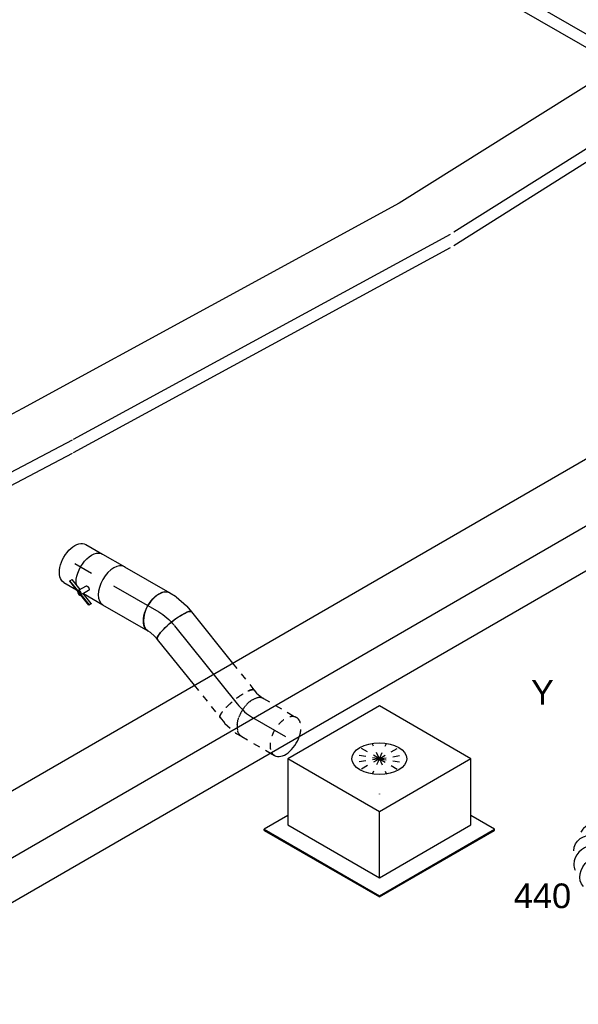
# Model space of a CAD drawing. Extents: x -257677 to 221252, y -185516 to 120782.
# Tile 19 of 171: x -90665 to -88624, y -5662 to -2069. Entities that reach past the tile are written whole.
import ezdxf
from ezdxf.enums import TextEntityAlignment as Align
from ezdxf.lldxf.tags import DXFTag

# ---------------------------------------------------------------- set-up
doc = ezdxf.new("R2010")
doc.units = 0
doc.header["$LTSCALE"] = 50
doc.linetypes.add('STREEPJES', pattern=[0.1, 0.05, -0.05])
doc.layers.get('0').update_dxf_attribs({"linetype": 'CONTINUOUS'})
for name, color, linetype in [('EL6131--', 2, 'CONTINUOUS'), ('EM6131--', 1, 'CONTINUOUS'), ('WL570---_RETOUR', 112, 'CONTINUOUS'), ('WL570---_RETOUR_HL', 8, 'CONTINUOUS'), ('WL570---_RETOUR_RST', 2, 'CONTINUOUS'), ('WL570---_RETOUR_RST_HL', 1, 'CONTINUOUS'), ('WL570---_TOEVOER', 3, 'CONTINUOUS'), ('WM570---_RETOUR_PR', 1, 'CONTINUOUS'), ('WM570---_RETOUR_RST_PR', 1, 'CONTINUOUS'), ('WM570---_TOEVOER_PR', 1, 'CONTINUOUS')]:
    doc.layers.add(name, color=color, linetype=linetype)
doc.styles.add('BURO-018', font='ARIAL.TTF', dxfattribs={"height": 63})
tags = doc.linetypes.add('CENTER2', pattern=[28.575, 19.05, -3.175, 3.175, -3.175]).pattern_tags.tags
tags[10:11] = [DXFTag(74, 4), DXFTag(75, 0), DXFTag(340, '0'), DXFTag(46, 1.0), DXFTag(50, 0.0), DXFTag(44, 0.0), DXFTag(45, 0.0)]
tags[8:9] = [DXFTag(74, 4), DXFTag(75, 0), DXFTag(340, '0'), DXFTag(46, 1.0), DXFTag(50, 0.0), DXFTag(44, 0.0), DXFTag(45, 0.0)]
tags[6:7] = [DXFTag(74, 4), DXFTag(75, 0), DXFTag(340, '0'), DXFTag(46, 1.0), DXFTag(50, 0.0), DXFTag(44, 0.0), DXFTag(45, 0.0)]
tags[4:5] = [DXFTag(74, 4), DXFTag(75, 0), DXFTag(340, '0'), DXFTag(46, 1.0), DXFTag(50, 0.0), DXFTag(44, 0.0), DXFTag(45, 0.0)]

# ---------------------------------------------------------------- blocks, each defined once
blk = doc.blocks.new('*U1730')
at = {"color": 0, "ltscale": 10}
for p, q in [((-20.4, 212.1, -2970), (-16.3, 212.1, -2970)), ((122.5, -35.4, -2970), (-20.4, 212.1, -2970)), ((126.6, -35.4, -2970), (-16.3, 212.1, -2970)), ((5120.6, 212.1, -2970), (5100.2, 176.8, -2970)), ((5124.6, 212.1, -2970), (5120.6, 212.1, -2970)), ((5263.5, -35.4, -2970), (5120.6, 212.1, -2970)), ((5267.5, -35.4, -2970), (5124.6, 212.1, -2970)), ((4.1, 176.8, -2970), (5120.6, 176.8, -2970)), ((5243, -35.4, -2970), (5120.6, 176.8, -2970)), ((20.4, -212.1, -2970), (122.5, -35.4, -2970)), ((24.5, -212.1, -2970), (126.6, -35.4, -2970)), ((122.5, -35.4, -2970), (126.6, -35.4, -2970)), ((126.6, -35.4, -2970), (5243, -35.4, -2970)), ((5223.6, -104.3, -2970), (5263.5, -35.4, -2970)), ((5225.7, -107.9, -2970), (5267.5, -35.4, -2970)), ((5233.8, -51.3, -2970), (5243, -35.4, -2970)), ((5267.5, -35.4, -2970), (5263.5, -35.4, -2970)), ((44.9, -176.8, -2970), (4938.8, -176.8, -2970)), ((20.4, -212.1, -2970), (24.5, -212.1, -2970))]:
    blk.add_line(p, q, dxfattribs=at)
at = {"color": 8, "linetype": 'STREEPJES', "ltscale": 10}
for p, q in [((5161.4, -176.8, -2970), (5233.8, -51.3, -2970)), ((5161.4, -212.1, -2970), (5223.6, -104.3, -2970)), ((5165.5, -212.1, -2970), (5225.7, -107.9, -2970)), ((4938.8, -176.8, -2970), (5161.4, -176.8, -2970)), ((5141, -176.8, -2970), (5161.4, -212.1, -2970)), ((5165.5, -212.1, -2970), (5161.4, -212.1, -2970))]:
    blk.add_line(p, q, dxfattribs=at)
at = {"layer": 'WM570---_TOEVOER_PR', "color": 1, "style": 'BURO-018'}
blk.add_attdef('POSNR', text='', height=90, dxfattribs=at).set_placement((0, 0), align=Align.MIDDLE)
blk = doc.blocks.new('*U1904')
at = {"color": 0, "ltscale": 10}
for p, q in [((-35, 80, -77.2), (-11.7, 80, -77.2)), ((-7.7, 79.6, -77.2), (41.9, 69.4, -77.2)), ((43.2, 69.1, -77.2), (41.9, 69.4, -77.2)), ((43.2, 69.1, -77.2), (68, 59.4, -77.2)), ((-35, -80, -77.2), (-25.9, -80, -77.2)), ((-25.9, -80, -77.2), (-2.8, -84.7, -77.2)), ((-2.8, -84.7, -77.2), (10.2, -89.8, -77.2))]:
    blk.add_line(p, q, dxfattribs=at)
at = {"color": 0, "ltscale": 10, "extrusion": (9.61481e-17, 5.55112e-17, -1)}
for centre, major_axis, ratio, start_param, end_param in [((-35, 0, -77.2), (0, -80), 0.57735, 0, 3.141593), ((-17.8, 0, -77.2), (8.1, 79.9), 0.497511, 6.232846, 6.333525)]:
    blk.add_ellipse(centre, major_axis=major_axis, ratio=ratio, start_param=start_param, end_param=end_param, dxfattribs=at)
at = {"color": 0, "ltscale": 10}
blk.add_ellipse((39.1, -15.2, -77.2), major_axis=(-28.9, -74.6), ratio=0.211325, start_param=3.141593, end_param=6.283185, dxfattribs=at)
at = {"layer": 'WL570---_RETOUR_HL', "linetype": 'CENTER2', "extrusion": (9.61481e-17, 5.55112e-17, -1)}
blk.add_ellipse((30.3, -113.2, -77.2), major_axis=(-138.7, 80.1), ratio=0.57735, start_param=0.785398, end_param=1.308997, dxfattribs=at)
at = {"layer": 'WM570---_RETOUR_PR', "color": 1, "style": 'BURO-018'}
blk.add_attdef('POSNR', text='', height=90, dxfattribs=at).set_placement((0, 0), align=Align.MIDDLE)
blk = doc.blocks.new('*U1905')
at = {"color": 0, "ltscale": 10}
for p, q in [((0, 80, 82.7), (191, 80, 82.7)), ((0, -80, 82.7), (191, -80, 82.7))]:
    blk.add_line(p, q, dxfattribs=at)
blk.add_ellipse((191, 0, 82.7), major_axis=(0, -80), ratio=0.57735, start_param=3.141593, end_param=6.283185, dxfattribs=at)
at = {"layer": 'WL570---_RETOUR_HL', "linetype": 'CENTER2'}
blk.add_line((0, 0, 82.7), (191, 0, 82.7), dxfattribs=at)
at = {"layer": 'WM570---_RETOUR_PR', "color": 1, "style": 'BURO-018'}
blk.add_attdef('POSNR', text='', height=90, dxfattribs=at).set_placement((0, 0), align=Align.MIDDLE)
blk = doc.blocks.new('*U1906')
at = {"color": 8, "linetype": 'STREEPJES', "ltscale": 10}
for p, q in [((-41.9, 80, -174.4), (-28.1, 80, -174.4)), ((-28.1, 80, -174.4), (-4.8, 84, -174.4)), ((-4.8, 84, -174.4), (3.7, 87.3, -174.4)), ((-13.9, -79.9, -174.4), (36, -71.4, -174.4)), ((39.9, -70.3, -174.4), (61.6, -61.9, -174.4)), ((-41.9, -80, -174.4), (-15.2, -80, -174.4)), ((-13.9, -79.9, -174.4), (-15.2, -80, -174.4))]:
    blk.add_line(p, q, dxfattribs=at)
at = {"color": 8, "linetype": 'STREEPJES', "ltscale": 10, "extrusion": (4.6595e-18, 1.387e-16, -1)}
blk.add_ellipse((-41.9, 0, -174.4), major_axis=(0, -80), ratio=0.211325, start_param=0, end_param=3.141593, dxfattribs=at)
at = {"color": 8, "linetype": 'STREEPJES', "ltscale": 10}
for centre, major_axis, ratio, start_param, end_param in [((32.7, 12.7, -174.4), (28.9, -74.6), 0.57735, 3.141593, 6.283185), ((16.6, 6.4, -174.4), (21.4, -77.4), 0.497511, 6.232846, 6.333525)]:
    blk.add_ellipse(centre, major_axis=major_axis, ratio=ratio, start_param=start_param, end_param=end_param, dxfattribs=at)
at = {"layer": 'WL570---_RETOUR_HL', "linetype": 'CENTER2'}
blk.add_ellipse((-69.2, 94.6, -174.4), major_axis=(-158.2, 24.5), ratio=0.57735, start_param=1.832596, end_param=2.356194, dxfattribs=at)
at = {"layer": 'WM570---_RETOUR_PR', "color": 1, "style": 'BURO-018'}
blk.add_attdef('POSNR', text='', height=90, dxfattribs=at).set_placement((0, 0), align=Align.MIDDLE)
blk = doc.blocks.new('*U1907')
at = {"color": 8, "linetype": 'STREEPJES', "ltscale": 10}
for p, q in [((0, 80, -199.2), (138.7, 80, -199.2)), ((0, -80, -199.2), (121, -80, -199.2))]:
    blk.add_line(p, q, dxfattribs=at)
at = {"color": 0, "ltscale": 10}
blk.add_line((121, -80, -199.2), (138.7, -80, -199.2), dxfattribs=at)
at = {"color": 8, "linetype": 'STREEPJES', "ltscale": 10, "extrusion": (1.38778e-17, -1.20185e-16, -1)}
blk.add_ellipse((0, 0, -199.2), major_axis=(0, -80), ratio=0.57735, start_param=0, end_param=3.141593, dxfattribs=at)
at = {"color": 8, "linetype": 'STREEPJES', "ltscale": 10}
for start_param, end_param in [(3.141593, 5.947553), (1.906428, 3.141593)]:
    blk.add_ellipse((138.7, 0, -199.2), major_axis=(0, -80), ratio=0.57735, start_param=start_param, end_param=end_param, dxfattribs=at)
at = {"color": 0, "ltscale": 10}
for start_param, end_param in [(0, 1.906428), (5.947553, 6.283185)]:
    blk.add_ellipse((138.7, 0, -199.2), major_axis=(0, -80), ratio=0.57735, start_param=start_param, end_param=end_param, dxfattribs=at)
at = {"layer": 'WL570---_RETOUR_HL', "linetype": 'CENTER2'}
blk.add_line((0, 0, -199.2), (138.7, 0, -199.2), dxfattribs=at)
at = {"layer": 'WM570---_RETOUR_PR', "color": 1, "style": 'BURO-018'}
blk.add_attdef('POSNR', text='', height=90, dxfattribs=at).set_placement((0, 0), align=Align.MIDDLE)
blk = doc.blocks.new('*U1908')
at = {"color": 0, "ltscale": 10}
for p, q in [((0, 80, -86.3), (239.5, 80, -86.3)), ((0, -80, -86.3), (214.7, -80, -86.3))]:
    blk.add_line(p, q, dxfattribs=at)
at = {"color": 8, "linetype": 'STREEPJES', "ltscale": 10}
for p, q in [((239.5, 80, -86.3), (365.7, 80, -86.3)), ((214.7, -80, -86.3), (365.7, -80, -86.3))]:
    blk.add_line(p, q, dxfattribs=at)
at = {"color": 0, "ltscale": 10, "extrusion": (-1.69733e-17, 1.56089e-16, -1)}
blk.add_ellipse((0, 0, -86.3), major_axis=(0, -80), ratio=0.211325, start_param=0, end_param=3.141593, dxfattribs=at)
at = {"color": 8, "linetype": 'STREEPJES', "ltscale": 10}
blk.add_ellipse((365.7, 0, -86.3), major_axis=(0, -80), ratio=0.211325, start_param=3.141593, end_param=6.283185, dxfattribs=at)
at = {"layer": 'WL570---_RETOUR_HL', "linetype": 'CENTER2'}
blk.add_line((0, 0, -86.3), (365.7, 0, -86.3), dxfattribs=at)
at = {"layer": 'WM570---_RETOUR_PR', "color": 1, "style": 'BURO-018'}
blk.add_attdef('POSNR', text='', height=90, dxfattribs=at).set_placement((0, 0), align=Align.MIDDLE)
blk = doc.blocks.new('*U1909')
at = {"color": 2, "ltscale": 10}
for p, q in [((-46.7, 80, 115.2), (46.7, 80, 115.2)), ((-101.2, -65.4, 115.2), (-101.1, -63.8, 115.2)), ((-40.5, -89, 115.2), (-101.2, -65.4, 115.2)), ((-101.1, -63.8, 115.2), (-96.7, -56.3, 115.2)), ((-40.3, -87.4, 115.2), (-101.1, -63.8, 115.2)), ((-53.2, -73.1, 115.2), (-96.7, -56.3, 115.2)), ((-40.5, -51.1, 115.2), (-57.3, -80.1, 115.2)), ((-24.3, -61.1, 115.2), (-35.2, -80, 115.2)), ((-40.4, -89, 115.2), (-40.7, -89.6, 115.2)), ((-40.3, -87.4, 115.2), (-40.5, -89, 115.2)), ((3.1, -105.9, 115.2), (-40.5, -89, 115.2)), ((-36, -79.8, 115.2), (-40.3, -87.4, 115.2)), ((3.3, -104.3, 115.2), (-40.3, -87.4, 115.2)), ((7.6, -96.7, 115.2), (-36, -79.8, 115.2)), ((-35.2, -80, 115.2), (46.7, -80, 115.2)), ((7.5, -98.4, 115.2), (3.1, -105.9, 115.2)), ((3.1, -105.9, 115.2), (3.3, -104.3, 115.2)), ((3.3, -104.3, 115.2), (7.6, -96.7, 115.2)), ((7.6, -96.7, 115.2), (7.5, -98.4, 115.2))]:
    blk.add_line(p, q, dxfattribs=at)
at = {"color": 2, "ltscale": 10, "extrusion": (1.23904e-16, 7.43708e-18, -1)}
blk.add_ellipse((-46.7, 0, 115.2), major_axis=(0, -80), ratio=0.57735, start_param=0.616085, end_param=3.141593, dxfattribs=at)
at = {"color": 2, "ltscale": 10}
for centre, major_axis, start_param, end_param in [((46.7, 0, 115.2), (0, -80), 3.141593, 6.283185), ((-49, -84.9, 115.2), (-8.26, 4.77), 0, 3.141593), ((-49, -84.9, 115.2), (-8.26, 4.77), 3.141593, 6.283185)]:
    blk.add_ellipse(centre, major_axis=major_axis, ratio=0.57735, start_param=start_param, end_param=end_param, dxfattribs=at)
blk.add_spline([(-40.5, -51.1, 115.2), (-40, -50.7, 115.2), (-39.5, -50.3, 115.2), (-39, -50, 115.2), (-38.3, -49.7, 115.2), (-37.6, -49.5, 115.2), (-36.9, -49.4, 115.2), (-36.1, -49.4, 115.2), (-35.3, -49.5, 115.2), (-34.5, -49.6, 115.2), (-33.6, -49.8, 115.2), (-32.8, -50.1, 115.2), (-31.9, -50.5, 115.2), (-31, -50.9, 115.2), (-30.2, -51.3, 115.2), (-29.4, -51.9, 115.2), (-28.6, -52.4, 115.2), (-27.9, -53, 115.2), (-27.2, -53.7, 115.2), (-26.5, -54.3, 115.2), (-25.9, -55, 115.2), (-25.4, -55.7, 115.2), (-25, -56.4, 115.2), (-24.6, -57.1, 115.2), (-24.3, -57.7, 115.2), (-24.1, -58.4, 115.2), (-23.9, -59, 115.2), (-23.9, -59.6, 115.2), (-23.9, -60.2, 115.2), (-24.1, -60.7, 115.2), (-24.3, -61.1, 115.2)], degree=3, dxfattribs=at)
at = {"layer": 'WL570---_RETOUR', "color": 1, "style": 'BURO-018'}
blk.add_attdef('I', text='', height=90, dxfattribs=at).set_placement((0, 0), align=Align.MIDDLE)
at = {"layer": 'WM570---_RETOUR_PR', "color": 1, "style": 'BURO-018'}
blk.add_attdef('POSNR', text='', height=90, dxfattribs=at).set_placement((0, 0), align=Align.MIDDLE)
blk = doc.blocks.new('*U1910')
at = {"color": 0, "ltscale": 10}
for p, q in [((0, 80, 198.1), (70.4, 80, 198.1)), ((0, -80, 198.1), (53.5, -80, 198.1))]:
    blk.add_line(p, q, dxfattribs=at)
at = {"color": 0, "ltscale": 10, "extrusion": (1.38778e-17, -1.20185e-16, -1)}
blk.add_ellipse((0, 0, 198.1), major_axis=(0, -80), ratio=0.57735, start_param=0, end_param=3.141593, dxfattribs=at)
at = {"layer": 'WL570---_RETOUR_HL', "linetype": 'CENTER2'}
blk.add_line((0, 0, 198.1), (70.4, 0, 198.1), dxfattribs=at)
at = {"layer": 'WM570---_RETOUR_PR', "color": 1, "style": 'BURO-018'}
blk.add_attdef('POSNR', text='', height=90, dxfattribs=at).set_placement((0, 0), align=Align.MIDDLE)
blk = doc.blocks.new('*U1992')
at = {"color": 0, "ltscale": 10}
for p, q in [((-225.4, 278.6, -572.1), (-345.8, 70, -572.1)), ((160.8, 278.6, -572.1), (-225.4, 278.6, -572.1)), ((-32.3, -55.9, -572.1), (-225.4, 278.6, -572.1)), ((354, -55.9, -572.1), (160.8, 278.6, -572.1)), ((-430.7, 95.5, -572.1), (-428.7, 99, -572.1)), ((-430.7, 95.5, -572.1), (-187.8, -325.3, -572.1)), ((-329, 99, -572.1), (-428.7, 99, -572.1)), ((-428.7, 99, -572.1), (-185.8, -321.7, -572.1)), ((-345.8, 70, -572.1), (-152.7, -264.5, -572.1)), ((-152.7, -264.5, -572.1), (-32.3, -55.9, -572.1)), ((354, -55.9, -572.1), (-32.3, -55.9, -572.1)), ((233.5, -264.5, -572.1), (354, -55.9, -572.1)), ((300.1, -321.7, -572.1), (250.3, -235.5, -572.1)), ((-152.7, -264.5, -572.1), (233.5, -264.5, -572.1)), ((-185.8, -321.7, -572.1), (-187.8, -325.3, -572.1)), ((-185.8, -321.7, -572.1), (300.1, -321.7, -572.1)), ((298, -325.3, -572.1), (300.1, -321.7, -572.1)), ((-187.8, -325.3, -572.1), (298, -325.3, -572.1))]:
    blk.add_line(p, q, dxfattribs=at)
at = {"color": 8, "linetype": 'STREEPJES', "ltscale": 10}
for q in [(23.5, 182.1, -572.1), (-26.8, 146.7, -572.1), (-11.9, 172.6, -572.1), (69.8, 172.6, -572.1), (114.6, 146.7, -572.1), (-17.4, 111.4, -572.1), (14, 76, -572.1), (58.8, 50.1, -572.1), (105.1, 40.7, -572.1), (140.5, 50.1, -572.1), (155.4, 76, -572.1), (145.9, 111.4, -572.1)]:
    blk.add_line((64.3, 111.4, -572.1), q, dxfattribs=at)
at = {"color": 0, "ltscale": 10}
blk.add_ellipse((64.3, 111.4, -572.1), major_axis=(86.6, -50), ratio=0.57735, dxfattribs=at)
at = {"layer": 'WL570---_RETOUR_RST_HL', "linetype": 'CENTER2'}
blk.add_circle((0, 0, -572.1), 0.075, dxfattribs=at)
at = {"layer": 'WL570---_RETOUR_RST', "color": 1, "style": 'BURO-018'}
for tag in ['MC', 'Q']:
    blk.add_attdef(tag, text='', height=90, dxfattribs=at).set_placement((0, 0), align=Align.MIDDLE)
at = {"layer": 'WM570---_RETOUR_RST_PR', "color": 1, "style": 'BURO-018'}
blk.add_attdef('POSNR', text='', height=90, dxfattribs=at).set_placement((0, 0), align=Align.MIDDLE)
blk = doc.blocks.new('*U2096')
at = {"color": 0, "ltscale": 10}
for p, q in [((46, 368.8, -1080.3), (45.7, 367.5, -1080.3)), ((43.5, 204.4, -1080.3), (43.8, 203.1, -1080.3))]:
    blk.add_line(p, q, dxfattribs=at)
at = {"color": 0, "ltscale": 10, "extrusion": (-1.03585e-16, -4.2938e-18, -1)}
for centre, major_axis, ratio, start_param, end_param in [((130, 366.1, -1080.3), (-75.3, 27), 0.410219, 0, 0.484633), ((130, 366.1, -1080.3), (-75.3, 27), 0.410219, 1.39772, 3.141593), ((116.3, 306.4, -1080.3), (79.9, -7.4), 0.108278, 3.133049, 6.274641), ((115.7, 263.6, -1080.3), (-80.1, -5.2), 0.106206, 3.149969, 6.291562), ((133.9, 184.9, -1080.3), (-73.3, -32.8), 0.497589, 3.193254, 6.334847), ((167.1, 104.2, -1080.3), (-80.2, -6.9), 0.750739, 3.009293, 6.150885), ((70.5, 0, -1080.3), (10.5, -79.7), 0.646887, 6.198226, 9.339819), ((145.4, 33.9, -1080.3), (59.5, -54.4), 0.803023, 6.107746, 9.249338)]:
    blk.add_ellipse(centre, major_axis=major_axis, ratio=ratio, start_param=start_param, end_param=end_param, dxfattribs=at)
at = {"color": 8, "linetype": 'STREEPJES', "ltscale": 10, "extrusion": (-1.03585e-16, -4.2938e-18, -1)}
blk.add_ellipse((130, 366.1, -1080.3), major_axis=(-75.3, 27), ratio=0.410219, start_param=0.484633, end_param=1.39772, dxfattribs=at)
at = {"color": 0, "ltscale": 10}
for centre, major_axis, ratio, start_param, end_param in [((123.4, 347.7, -1080.3), (-77.6, 20.4), 0.31503, 3.168879, 6.255899), ((121.7, 222.1, -1080.3), (78.2, 18.3), 0.313107, 3.168675, 6.256103), ((155.6, 147.4, -1080.3), (74.3, 30.8), 0.646887, 6.198226, 6.368145), ((155.6, 147.4, -1080.3), (74.3, 30.8), 0.646887, 3.226552, 6.198226), ((0, 0, -1080.3), (0, -80), 0.57735, 3.141593, 6.283185), ((22.3, 0, -1080.3), (0, -80), 0.57735, 3.141593, 6.283185), ((113.7, 11.6, -1080.3), (-34.1, 73), 0.750739, 0.1323, 3.009293), ((163.7, 65.5, -1080.3), (76.9, -24.3), 0.803023, 3.317032, 6.107746), ((163.7, 65.5, -1080.3), (76.9, -24.3), 0.803023, 6.107746, 6.458625), ((113.7, 11.6, -1080.3), (-34.1, 73), 0.750739, 3.009293, 3.273893)]:
    blk.add_ellipse(centre, major_axis=major_axis, ratio=ratio, start_param=start_param, end_param=end_param, dxfattribs=at)
at = {"layer": 'WM570---_TOEVOER_PR', "color": 1, "style": 'BURO-018'}
blk.add_attdef('POSNR', text='', height=90, dxfattribs=at).set_placement((0, 0), align=Align.MIDDLE)
blk = doc.blocks.new('*U2184')
at = {"color": 0, "ltscale": 10}
for p, q in [((-43.1, 118.3, 4037.9), (169.8, 118.3, 4037.9)), ((350.8, 118.3, 4037.9), (989.9, 118.3, 4037.9)), ((1133.8, 118.3, 4037.9), (2115.6, 118.3, 4037.9)), ((-69.1, 76.8, 4037.9), (191.7, 76.8, 4037.9)), ((424, 76.8, 4037.9), (2089.6, 76.8, 4037.9)), ((43.1, -118.3, 4037.9), (454.2, -118.3, 4037.9)), ((621.2, -118.3, 4037.9), (2201.8, -118.3, 4037.9))]:
    blk.add_line(p, q, dxfattribs=at)
at = {"color": 0, "linetype": 'STREEPJES', "ltscale": 10}
for p, q in [((169.8, 118.3, 4037.9), (350.8, 118.3, 4037.9)), ((989.9, 118.3, 4037.9), (1133.8, 118.3, 4037.9)), ((191.7, 76.8, 4037.9), (424, 76.8, 4037.9)), ((454.2, -118.3, 4037.9), (621.2, -118.3, 4037.9))]:
    blk.add_line(p, q, dxfattribs=at)
at = {"layer": 'EM6131--', "color": 1, "style": 'BURO-018'}
blk.add_attdef('POSNR', text='', height=90, dxfattribs=at).set_placement((0, 0), align=Align.MIDDLE)
blk = doc.blocks.new('*U2191')
at = {"color": 0, "ltscale": 10}
for p, q in [((12.2, 63.6, 3328.2), (3515.9, 63.6, 3328.2)), ((3882.8, 63.6, 3328.2), (4853.6, 63.6, 3328.2)), ((36.7, 21.2, 3328.2), (3494.2, 21.2, 3328.2)), ((3861.1, 21.2, 3328.2), (4878.1, 21.2, 3328.2)), ((-12.2, -63.6, 3328.2), (3450.8, -63.6, 3328.2)), ((3817.8, -63.6, 3328.2), (4829.2, -63.6, 3328.2))]:
    blk.add_line(p, q, dxfattribs=at)
at = {"color": 0, "linetype": 'STREEPJES', "ltscale": 10}
for p, q in [((3535.9, 63.6, 3328.2), (3862.8, 63.6, 3328.2)), ((3514.2, 21.2, 3328.2), (3841.1, 21.2, 3328.2)), ((3470.8, -63.6, 3328.2), (3797.8, -63.6, 3328.2))]:
    blk.add_line(p, q, dxfattribs=at)
at = {"layer": 'EM6131--', "color": 1, "style": 'BURO-018'}
blk.add_attdef('POSNR', text='', height=90, dxfattribs=at).set_placement((0, 0), align=Align.MIDDLE)
blk = doc.blocks.new('*U2196')
at = {"color": 0, "ltscale": 10}
for p, q in [((-42.2, 115, 1349.4), (714.9, 115, 1349.4)), ((965.7, 115, 1349.4), (3081, 115, 1349.4)), ((-65, 71.6, 1349.4), (742.3, 71.6, 1349.4)), ((1069.8, 71.6, 1349.4), (3058.2, 71.6, 1349.4)), ((42.2, -115, 1349.4), (1018.9, -115, 1349.4)), ((1208.2, -115, 1349.4), (3165.4, -115, 1349.4))]:
    blk.add_line(p, q, dxfattribs=at)
at = {"color": 0, "linetype": 'STREEPJES', "ltscale": 10}
for p, q in [((714.9, 115, 1349.4), (965.7, 115, 1349.4)), ((742.3, 71.6, 1349.4), (1069.8, 71.6, 1349.4)), ((1018.9, -115, 1349.4), (1208.2, -115, 1349.4))]:
    blk.add_line(p, q, dxfattribs=at)
at = {"layer": 'EM6131--', "color": 1, "style": 'BURO-018'}
blk.add_attdef('POSNR', text='', height=90, dxfattribs=at).set_placement((0, 0), align=Align.MIDDLE)
blk = doc.blocks.new('*U2197')
at = {"color": 0, "ltscale": 10}
for p, q in [((-42.5, 115.6, 2409.2), (1524, 115.6, 2409.2)), ((-65.9, 72.5, 2409.2), (1500.6, 72.5, 2409.2)), ((42.5, -115.6, 2409.2), (1609, -115.6, 2409.2))]:
    blk.add_line(p, q, dxfattribs=at)
at = {"layer": 'EM6131--', "color": 1, "style": 'BURO-018'}
blk.add_attdef('POSNR', text='', height=90, dxfattribs=at).set_placement((0, 0), align=Align.MIDDLE)

msp = doc.modelspace()

# ---------------------------------------------------------------- block references
at = {"layer": 'EL6131--'}
for name, p, rotation in [('*U2191', (-88468.9421, -2170.29323, -3328.17198), 150), ('*U2184', (-87350.41711, -1668.44971, -4037.88589), 212.1203458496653), ('*U2197', (-89185.32888, -2820.11539, -2409.18466), 208.541879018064), ('*U2196', (-90563.13622, -3569.52452, -1349.3601), 207.7206381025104)]:
    msp.add_blockref(name, p, dxfattribs=dict(at, rotation=rotation))
at = {"layer": 'WL570---_RETOUR'}
for name, p, rotation in [('*U1910', (-90462.81083, -4052.94074, -198.05261), 329.9999999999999), ('*U1909', (-90361.32725, -4111.53231, -115.19161), 329.9999999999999), ('*U1905', (-90321.4846, -4134.53548, -82.66022), 329.9999999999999), ('*U1904', (-90125.71343, -4247.56402, 77.18627), 329.9999999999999), ('*U1908', (-90099.44265, -4280.24531, 86.25211), 308.7939768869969), ('*U1906', (-89844.02211, -4597.99279, 174.39571), 308.7939768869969), ('*U1907', (-89813.68723, -4615.50665, 199.16404), 329.9999999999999)]:
    msp.add_blockref(name, p, dxfattribs=dict(at, rotation=rotation))
at = {"layer": 'WL570---_RETOUR_RST'}
ref = msp.add_blockref('*U1992', (-89350.82416, -4894.49839, 572.06731), dxfattribs=dict(at, rotation=29.99999999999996))
ref.add_attrib('Q', '440', dxfattribs={"color": 1, "height": 90, "style": 'BURO-018'}).set_placement((-88755.09563, -5266.00433), align=Align.MIDDLE)
ref.add_attrib('MC', 'Y', dxfattribs={"color": 1, "height": 90, "style": 'BURO-018'}).set_placement((-88755.09563, -4522.99245), align=Align.MIDDLE)
at = {"layer": 'WL570---_TOEVOER'}
for name, p, rotation in [('*U1730', (-92847.03548, -6329.83457, 2970), 29.99999999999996), ('*U2096', (-88451.92273, -5005.83729, 1080.26458), 210)]:
    msp.add_blockref(name, p, dxfattribs=dict(at, rotation=rotation))

doc.saveas('drawing.dxf')
